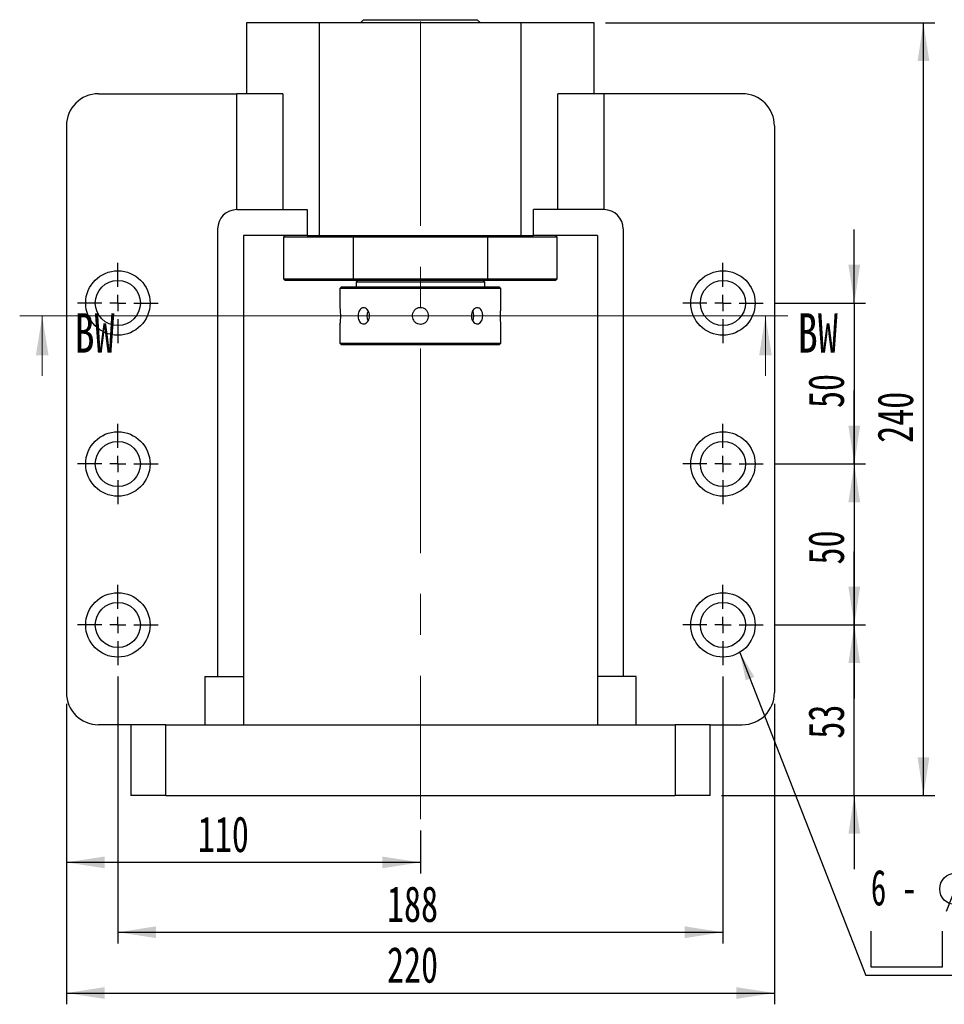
# Model space of a CAD drawing. Header units: millimetres. Extents: x 19 to 332, y 6 to 190.
# Tile 2 of 5: x 19 to 101, y 94 to 182. Entities that reach past the tile are written whole.
import ezdxf

# ---------------------------------------------------------------- set-up
doc = ezdxf.new("R2010")
doc.units = ezdxf.units.MM
doc.linetypes.add('CENTERX2', pattern=[20.32, 12.7, -2.54, 2.54, -2.54])
doc.layers.add('圖層0', color=7, linetype='Continuous')
doc.styles.add('SLDTEXTSTYLE0', font='TXT', dxfattribs={"width": 0.7})
doc.styles.add('SLDTEXTSTYLE1', font='TXT', dxfattribs={"width": 0.7, "bigfont": 'bigfont'})
doc.styles.add('SLDTEXTSTYLE2', font='TXT', dxfattribs={"width": 0.75})
doc.styles.add('SLDTEXTSTYLE3', font='TXT', dxfattribs={"width": 0.633333})
doc.dimstyles.new('SLDDIMSTYLE1', dxfattribs={"dimtxt": 0.18, "dimasz": 2.5, "dimexe": 0, "dimexo": 0.0625, "dimgap": 0, "dimtad": 0, "dimtih": 1, "dimtoh": 1, "dimdec": 0, "dimrnd": 1e-09, "dimzin": 0, "dimdsep": 46, "dimtxsty": 'Standard', "dimsah": 1, "dimcen": 0.09, "dimadec": 0, "dimazin": 0, "dimtfac": 2.5, "dimtdec": 0, "dimtofl": 0, "dimtmove": 0, "dimatfit": 3, "dimfxl": 0, "dimfrac": 2, "dimtolj": 1, "dimtzin": 0, "dimarcsym": 0})
doc.dimstyles.new('SLDDIMSTYLE2', dxfattribs={"dimtxt": 3.389974, "dimasz": 2.5, "dimexe": 0, "dimexo": 0.0625, "dimgap": 0.847493, "dimtad": 1, "dimlfac": 3.5, "dimrnd": 1e-09, "dimzin": 12, "dimdsep": 46, "dimtxsty": 'SLDTEXTSTYLE0', "dimsah": 1, "dimcen": 0.09, "dimadec": 0, "dimazin": 3, "dimtfac": 1, "dimtmove": 0, "dimatfit": 0, "dimfxl": 0, "dimfrac": 2, "dimtolj": 1, "dimtzin": 12, "dimarcsym": 0})
doc.dimstyles.new('SLDDIMSTYLE3', dxfattribs={"dimtxt": 3.389974, "dimasz": 2.5, "dimexe": 0, "dimexo": 0.0625, "dimgap": 0.847493, "dimtad": 1, "dimlfac": 3.5, "dimrnd": 1e-09, "dimzin": 12, "dimdsep": 46, "dimtxsty": 'SLDTEXTSTYLE0', "dimsah": 1, "dimcen": 0.09, "dimadec": 0, "dimazin": 3, "dimtfac": 1, "dimtofl": 0, "dimtmove": 0, "dimatfit": 3, "dimfxl": 0, "dimfrac": 2, "dimtolj": 1, "dimtzin": 12, "dimarcsym": 0})

# ---------------------------------------------------------------- blocks, each defined once
blk = doc.blocks.new('_D_1')
at = {"layer": '圖層0', "color": 7}
for p, q in [((93.001, 156.665), (93.001, 163.184)), ((85.915, 156.665), (94.001, 156.665)), ((93.001, 156.665), (93.001, 142.379)), ((85.915, 142.379), (94.001, 142.379)), ((93.001, 142.379), (93.001, 135.86))]:
    blk.add_line(p, q, dxfattribs=at)
for points in [[(93.001, 156.665), (93.522, 160.055), (92.479, 160.055)], [(93.001, 142.379), (92.479, 138.989), (93.522, 138.989)]]:
    blk.add_solid(points, dxfattribs=at)
at = {"layer": '圖層0', "color": 7, "insert": (88.908, 147.344), "char_height": 3.175, "attachment_point": 1, "rotation": 90, "style": 'SLDTEXTSTYLE0'}
blk.add_mtext('50', dxfattribs=at)
blk = doc.blocks.new('_D_2')
at = {"layer": '圖層0', "color": 7}
for p, q in [((93.001, 142.379), (93.001, 148.898)), ((85.915, 142.379), (94.001, 142.379)), ((93.001, 142.379), (93.001, 128.093)), ((85.915, 128.093), (94.001, 128.093)), ((93.001, 128.093), (93.001, 121.574))]:
    blk.add_line(p, q, dxfattribs=at)
for points in [[(93.001, 142.379), (93.522, 145.769), (92.479, 145.769)], [(93.001, 128.093), (92.479, 124.703), (93.522, 124.703)]]:
    blk.add_solid(points, dxfattribs=at)
at = {"layer": '圖層0', "color": 7, "insert": (88.908, 133.458), "char_height": 3.175, "attachment_point": 1, "rotation": 90, "style": 'SLDTEXTSTYLE0'}
blk.add_mtext('50', dxfattribs=at)
blk = doc.blocks.new('_D_3')
at = {"layer": '圖層0', "color": 7}
for p, q in [((93.001, 128.093), (93.001, 134.613)), ((85.915, 128.093), (94.001, 128.093)), ((93.001, 112.95), (93.001, 128.093)), ((81.201, 112.95), (94.001, 112.95)), ((93.001, 112.95), (93.001, 106.431))]:
    blk.add_line(p, q, dxfattribs=at)
for points in [[(93.001, 128.093), (93.522, 131.483), (92.479, 131.483)], [(93.001, 112.95), (92.479, 109.561), (93.522, 109.561)]]:
    blk.add_solid(points, dxfattribs=at)
at = {"layer": '圖層0', "color": 7, "insert": (88.908, 117.998), "char_height": 3.175, "attachment_point": 1, "rotation": 90, "style": 'SLDTEXTSTYLE0'}
blk.add_mtext('53', dxfattribs=at)
blk = doc.blocks.new('_D_4')
at = {"layer": '圖層0', "color": 7}
for p, q in [((27.63, 123.522), (27.63, 99.824)), ((81.344, 123.522), (81.344, 99.824)), ((27.63, 100.824), (81.344, 100.824))]:
    blk.add_line(p, q, dxfattribs=at)
for points in [[(27.63, 100.824), (31.02, 100.302), (31.02, 101.346)], [(81.344, 100.824), (77.954, 101.346), (77.954, 100.302)]]:
    blk.add_solid(points, dxfattribs=at)
at = {"layer": '圖層0', "color": 7, "insert": (51.518, 104.917), "char_height": 3.175, "attachment_point": 1, "style": 'SLDTEXTSTYLE0'}
blk.add_mtext('188', dxfattribs=at)
blk = doc.blocks.new('_D_5')
at = {"layer": '圖層0', "color": 7}
for p, q in [((23.058, 121.093), (23.058, 94.429)), ((85.915, 121.093), (85.915, 94.429)), ((23.058, 95.429), (85.915, 95.429))]:
    blk.add_line(p, q, dxfattribs=at)
for points in [[(23.058, 95.429), (26.448, 94.907), (26.448, 95.95)], [(85.915, 95.429), (82.525, 95.95), (82.525, 94.907)]]:
    blk.add_solid(points, dxfattribs=at)
at = {"layer": '圖層0', "color": 7, "insert": (51.518, 99.521), "char_height": 3.175, "attachment_point": 1, "style": 'SLDTEXTSTYLE0'}
blk.add_mtext('220', dxfattribs=at)
blk = doc.blocks.new('_D_6')
at = {"layer": '圖層0', "color": 7}
for p, q in [((23.058, 121.093), (23.058, 106.023)), ((54.487, 109.852), (54.487, 106.023)), ((54.487, 107.023), (23.058, 107.023))]:
    blk.add_line(p, q, dxfattribs=at)
for points in [[(23.058, 107.023), (26.448, 106.501), (26.448, 107.545)], [(54.487, 107.023), (51.097, 107.545), (51.097, 106.501)]]:
    blk.add_solid(points, dxfattribs=at)
at = {"layer": '圖層0', "color": 7, "insert": (34.728, 111.116), "char_height": 3.175, "attachment_point": 1, "style": 'SLDTEXTSTYLE0'}
blk.add_mtext('110', dxfattribs=at)
blk = doc.blocks.new('_D_7')
at = {"layer": '圖層0', "color": 7}
for p, q in [((70.915, 181.522), (100.14, 181.522)), ((99.14, 112.95), (99.14, 181.522)), ((81.201, 112.95), (100.14, 112.95))]:
    blk.add_line(p, q, dxfattribs=at)
for points in [[(99.14, 181.522), (98.619, 178.132), (99.662, 178.132)], [(99.14, 112.95), (99.662, 116.34), (98.619, 116.34)]]:
    blk.add_solid(points, dxfattribs=at)
at = {"layer": '圖層0', "color": 7, "insert": (95.048, 144.255), "char_height": 3.175, "attachment_point": 1, "rotation": 90, "style": 'SLDTEXTSTYLE0'}
blk.add_mtext('240', dxfattribs=at)
blk = doc.blocks.new('SW_SYMBOL_HOLE_DIAM')
at = {"layer": '圖層0', "color": 0}
blk.add_line((300, 0), (700, 1000), dxfattribs=at)
blk.add_circle((500, 500), 350, dxfattribs=at)
blk = doc.blocks.new('SW_SYMBOL_HOLE_SPOT')
at = {"layer": '圖層0', "color": 0}
for p, q in [((0, 875), (0, 75)), ((1600, 75), (1600, 875)), ((0, 75), (1600, 75))]:
    blk.add_line(p, q, dxfattribs=at)
blk = doc.blocks.new('SW_NOTE_1')
at = {"layer": '圖層0', "color": 0}
blk.add_line((21.858, 0), (0, 0), dxfattribs=at)
at = {"layer": '圖層0', "color": 0, "xscale": 0.003964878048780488, "yscale": 0.003964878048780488, "zscale": 0.003964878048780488}
for name, p in [('SW_SYMBOL_HOLE_DIAM', (5.957, 5.698)), ('SW_SYMBOL_HOLE_DIAM', (7.639, 0.465)), ('SW_SYMBOL_HOLE_SPOT', (0.442, 0.465))]:
    blk.add_blockref(name, p, dxfattribs=at)
at = {"layer": '圖層0', "color": 0, "char_height": 3.175, "attachment_point": 1}
for s, insert, style in [('14\\M+18AD1\\M+190FA', (9.979, 9.396), 'SLDTEXTSTYLE1'), ('6 -', (0.442, 9.396), 'SLDTEXTSTYLE3'), ('20', (11.66, 4.163), 'SLDTEXTSTYLE0')]:
    blk.add_mtext(s, dxfattribs=dict(at, insert=insert, style=style))
blk = doc.blocks.new('SW_CENTERMARKSYMBOL_2')
at = {"layer": '圖層0', "color": 0}
for p, q in [((0, 1.429), (0, 3.571)), ((-1.429, 0), (-3.571, 0)), ((0, 0), (-0.714, 0)), ((0, 0), (0, 0.714)), ((0, 0), (0, -0.714)), ((0, 0), (0.714, 0)), ((1.429, 0), (3.571, 0)), ((0, -1.429), (0, -3.571))]:
    blk.add_line(p, q, dxfattribs=at)
blk = doc.blocks.new('SW_CENTERMARKSYMBOL_3')
at = {"layer": '圖層0', "color": 0}
for p, q in [((0, 1.429), (0, 3.571)), ((-1.429, 0), (-3.571, 0)), ((0, 0), (-0.714, 0)), ((0, 0), (0, 0.714)), ((0, 0), (0, -0.714)), ((0, 0), (0.714, 0)), ((1.429, 0), (3.571, 0)), ((0, -1.429), (0, -3.571))]:
    blk.add_line(p, q, dxfattribs=at)
blk = doc.blocks.new('SW_CENTERMARKSYMBOL_4')
at = {"layer": '圖層0', "color": 0}
for p, q in [((0, 1.429), (0, 3.571)), ((-1.429, 0), (-3.571, 0)), ((0, 0), (-0.714, 0)), ((0, 0), (0, 0.714)), ((0, 0), (0, -0.714)), ((0, 0), (0.714, 0)), ((1.429, 0), (3.571, 0)), ((0, -1.429), (0, -3.571))]:
    blk.add_line(p, q, dxfattribs=at)
blk = doc.blocks.new('SW_CENTERMARKSYMBOL_5')
at = {"layer": '圖層0', "color": 0}
for p, q in [((0, 1.429), (0, 3.571)), ((-1.429, 0), (-3.571, 0)), ((0, 0), (-0.714, 0)), ((0, 0), (0, 0.714)), ((0, 0), (0, -0.714)), ((0, 0), (0.714, 0)), ((1.429, 0), (3.571, 0)), ((0, -1.429), (0, -3.571))]:
    blk.add_line(p, q, dxfattribs=at)
blk = doc.blocks.new('SW_CENTERMARKSYMBOL_6')
at = {"layer": '圖層0', "color": 0}
for p, q in [((0, 1.429), (0, 3.571)), ((-1.429, 0), (-3.571, 0)), ((0, 0), (-0.714, 0)), ((0, 0), (0, 0.714)), ((0, 0), (0, -0.714)), ((0, 0), (0.714, 0)), ((1.429, 0), (3.571, 0)), ((0, -1.429), (0, -3.571))]:
    blk.add_line(p, q, dxfattribs=at)
blk = doc.blocks.new('SW_CENTERMARKSYMBOL_7')
at = {"layer": '圖層0', "color": 0}
for p, q in [((0, 1.429), (0, 3.571)), ((-1.429, 0), (-3.571, 0)), ((0, 0), (-0.714, 0)), ((0, 0), (0, 0.714)), ((0, 0), (0, -0.714)), ((0, 0), (0.714, 0)), ((1.429, 0), (3.571, 0)), ((0, -1.429), (0, -3.571))]:
    blk.add_line(p, q, dxfattribs=at)

msp = doc.modelspace()

# ---------------------------------------------------------------- linework, layer by layer
at = {"color": 7, "linetype": 'Continuous', "lineweight": 25}
for p, q in [((49.4439, 181.8076), (49.1582, 181.5219)), ((49.4439, 181.8076), (59.5296, 181.8076)), ((59.8153, 181.5219), (59.5296, 181.8076)), ((39.0582, 181.5219), (39.0582, 175.2362)), ((45.5425, 181.5219), (39.0582, 181.5219)), ((63.431, 181.5219), (45.5425, 181.5219)), ((45.5425, 162.6648), (45.5425, 181.5219)), ((63.431, 162.6648), (63.431, 181.5219)), ((69.9153, 181.5219), (63.431, 181.5219)), ((69.9153, 175.2362), (69.9153, 181.5219)), ((25.9153, 175.2362), (38.2035, 175.2362)), ((38.2035, 164.9505), (38.2035, 175.2362)), ((42.2743, 175.2362), (38.2035, 175.2362)), ((42.2743, 175.2362), (42.2743, 164.9505)), ((66.6992, 164.9505), (66.6992, 175.2362)), ((70.77, 175.2362), (66.6992, 175.2362)), ((70.77, 175.2362), (70.77, 164.9505)), ((83.0582, 175.2362), (70.77, 175.2362)), ((23.0582, 172.3791), (23.0582, 122.0933)), ((85.9153, 172.3791), (85.9153, 122.0933)), ((38.201, 164.9505), (44.446, 164.9505)), ((44.446, 164.9505), (44.446, 162.6648)), ((64.5275, 162.6648), (64.5275, 164.9505)), ((70.7725, 164.9505), (64.5275, 164.9505)), ((36.4868, 163.2362), (36.4868, 123.5219)), ((44.446, 162.6648), (38.7725, 162.6648)), ((38.7725, 162.6648), (38.7725, 123.5219)), ((42.4868, 162.6648), (42.3439, 162.5219)), ((44.446, 162.6648), (45.5425, 162.6648)), ((45.5425, 162.6648), (63.431, 162.6648)), ((48.55, 162.6648), (48.5123, 162.5219)), ((60.4612, 162.5219), (60.4235, 162.6648)), ((63.431, 162.6648), (64.5275, 162.6648)), ((70.201, 162.6648), (64.5275, 162.6648)), ((66.6296, 162.5219), (66.4868, 162.6648)), ((70.201, 162.6648), (70.201, 123.5219)), ((72.4868, 163.2362), (72.4868, 123.5219)), ((42.3439, 162.5219), (42.3439, 158.8076)), ((48.5123, 162.5219), (42.3439, 162.5219)), ((60.4612, 162.5219), (48.5123, 162.5219)), ((48.5123, 162.5219), (48.5123, 158.8076)), ((60.4612, 158.8076), (60.4612, 162.5219)), ((66.6296, 162.5219), (60.4612, 162.5219)), ((66.6296, 158.8076), (66.6296, 162.5219)), ((42.3439, 158.8076), (42.4868, 158.6648)), ((42.3439, 158.8076), (48.5123, 158.8076)), ((48.55, 158.6648), (42.4868, 158.6648)), ((48.5123, 158.8076), (60.4612, 158.8076)), ((48.5123, 158.8076), (48.55, 158.6648)), ((60.4235, 158.6648), (48.55, 158.6648)), ((48.9153, 158.6648), (48.7725, 158.5219)), ((48.7725, 158.5219), (48.7725, 158.0933)), ((54.4868, 158.5219), (48.7725, 158.5219)), ((60.201, 158.5219), (54.4868, 158.5219)), ((60.201, 158.5219), (60.0582, 158.6648)), ((60.201, 158.0933), (60.201, 158.5219)), ((60.4235, 158.6648), (60.4612, 158.8076)), ((66.4868, 158.6648), (60.4235, 158.6648)), ((60.4612, 158.8076), (66.6296, 158.8076)), ((66.4868, 158.6648), (66.6296, 158.8076)), ((47.4868, 158.0933), (47.3439, 157.9505)), ((47.3439, 157.9505), (47.3439, 156.2505)), ((54.4868, 157.9505), (47.3439, 157.9505)), ((47.4868, 158.0933), (54.4868, 158.0933)), ((54.4868, 158.0933), (61.4868, 158.0933)), ((61.6296, 157.9505), (54.4868, 157.9505)), ((61.6296, 157.9505), (61.4868, 158.0933)), ((61.6296, 156.2414), (61.6296, 157.9505)), ((47.3439, 154.8024), (47.3439, 153.0933)), ((61.6296, 153.0933), (61.6296, 154.7933)), ((47.3439, 153.0933), (47.4868, 152.9505)), ((47.3439, 153.0933), (61.6296, 153.0933)), ((61.4868, 152.9505), (47.4868, 152.9505)), ((61.4868, 152.9505), (61.6296, 153.0933)), ((35.3439, 123.5219), (38.7725, 123.5219)), ((35.3439, 123.5219), (35.3439, 119.2362)), ((38.7725, 123.5219), (38.7725, 119.2362)), ((73.6296, 123.5219), (70.201, 123.5219)), ((70.201, 123.5219), (70.201, 119.2362)), ((73.6296, 119.2362), (73.6296, 123.5219)), ((28.7725, 119.2362), (25.9153, 119.2362)), ((31.8878, 119.2362), (28.7725, 119.2362)), ((28.7725, 119.2362), (28.7725, 112.9505)), ((31.8878, 112.9505), (31.8878, 119.2362)), ((31.8878, 119.2362), (77.0857, 119.2362)), ((77.0857, 119.2362), (77.0857, 112.9505)), ((80.201, 119.2362), (77.0857, 119.2362)), ((80.201, 112.9505), (80.201, 119.2362)), ((80.201, 119.2362), (83.0582, 119.2362)), ((31.8878, 112.9505), (28.7725, 112.9505)), ((31.8878, 112.9505), (77.0857, 112.9505)), ((80.201, 112.9505), (77.0857, 112.9505))]:
    msp.add_line(p, q, dxfattribs=at)
at = {"color": 7, "linetype": 'Continuous', "lineweight": 18}
for p, q in [((87.1163, 155.5225), (18.9151, 155.5225)), ((20.9151, 150.2025), (20.9151, 155.5225)), ((85.1163, 150.2025), (85.1163, 155.5225))]:
    msp.add_line(p, q, dxfattribs=at)
at = {"color": 7, "linetype": 'Continuous', "lineweight": 25, "flags": 128}
for points in [[(59.2345, 155.5219), (59.2071, 155.7538), (59.1306, 155.9558)], [(59.1303, 155.0875), (59.2071, 155.29), (59.2345, 155.5219)]]:
    msp.add_lwpolyline(points, dxfattribs=at)
at = {"color": 7, "linetype": 'Continuous', "lineweight": 25}
for centre, radius in [((27.6296, 156.6648), 2.8571), ((81.3439, 156.6648), 2.8571), ((27.6296, 156.6648), 2), ((81.3439, 156.6648), 2), ((27.6296, 142.379), 2.8571), ((81.3439, 142.379), 2.8571), ((27.6296, 142.379), 2), ((81.3439, 142.379), 2), ((27.6296, 128.0933), 2.8571), ((81.3439, 128.0933), 2.8571), ((27.6296, 128.0933), 2), ((81.3439, 128.0933), 2)]:
    msp.add_circle(centre, radius, dxfattribs=at)
for centre, radius, start, end in [((25.9153, 172.379), 2.8571, 90, 180), ((83.0582, 172.379), 2.8571, 0, 90), ((38.201, 163.2362), 1.7143, 90, 180), ((70.7725, 163.2362), 1.7143, 0, 90), ((50.6752, 155.522), 0.9386, 152.464326, 207.836137), ((25.9153, 122.0933), 2.8571, 180, 270), ((83.0582, 122.0933), 2.8571, 270, 0)]:
    msp.add_arc(centre, radius, start, end, dxfattribs=at)
for points, knots in [([(47.3439, 156.2505), (47.3447, 156.2425), (47.3464, 156.2264), (47.3581, 156.1016), (47.3712, 155.9174), (47.3806, 155.6867), (47.3821, 155.438), (47.375, 155.1996), (47.3624, 154.9958), (47.3503, 154.8563), (47.3435, 154.7896), (47.3446, 154.7999), (47.3448, 154.8024)], [0, 0, 0, 0, 0.106992, 0.2139712, 0.3212956, 0.4288554, 0.5360352, 0.6428144, 0.7497967, 0.8572672, 0.9647528, 1, 1, 1, 1]), ([(49.9664, 155.5219), (49.9603, 155.4418), (49.948, 155.2816), (49.8534, 155.0683), (49.7168, 154.9056), (49.5505, 154.8121), (49.3772, 154.7987), (49.2165, 154.8664), (49.0845, 155.0074), (48.9932, 155.2066), (48.9504, 155.4415), (48.9594, 155.6851), (49.0191, 155.9099), (49.1251, 156.0916), (49.2688, 156.2095), (49.4363, 156.2498), (49.6091, 156.2083), (49.7675, 156.0901), (49.8904, 155.908), (49.9569, 155.7075), (49.9637, 155.5746), (49.9664, 155.5219)], [0, 0, 0, 0, 0.0535056, 0.1070049, 0.1606727, 0.2144511, 0.2680473, 0.3214536, 0.3749558, 0.4286917, 0.4824365, 0.5359475, 0.5893499, 0.6429343, 0.6967106, 0.7503882, 0.8038327, 0.8572713, 0.9109395, 0.9647183, 1, 1, 1, 1]), ([(54.4868, 154.7933), (54.4051, 154.8013), (54.2417, 154.8174), (54.0241, 154.9422), (53.8581, 155.1265), (53.7627, 155.3571), (53.7491, 155.6057), (53.8181, 155.8444), (53.9619, 156.047), (54.165, 156.1911), (54.4046, 156.2599), (54.653, 156.2455), (54.8824, 156.1501), (55.0676, 155.9844), (55.188, 155.7662), (55.2292, 155.5203), (55.187, 155.2754), (55.0665, 155.058), (54.8809, 154.8934), (54.6762, 154.8058), (54.5406, 154.7969), (54.4868, 154.7933)], [0, 0, 0, 0, 0.0534991, 0.1069913, 0.1606571, 0.2144392, 0.2680321, 0.3214246, 0.3749188, 0.4286575, 0.4824033, 0.5359087, 0.5893015, 0.6428819, 0.6966604, 0.750339, 0.803772, 0.8571986, 0.9108671, 0.9646491, 1, 1, 1, 1]), ([(60.0173, 155.5219), (60.0123, 155.4418), (60.0023, 155.2816), (59.9237, 155.0683), (59.8049, 154.9056), (59.6514, 154.8121), (59.48, 154.7987), (59.3097, 154.8664), (59.1608, 155.0074), (59.0524, 155.2066), (58.9999, 155.4415), (59.011, 155.6851), (59.0836, 155.9099), (59.2075, 156.0916), (59.3664, 156.2095), (59.5398, 156.2498), (59.7066, 156.2083), (59.8497, 156.0901), (59.9548, 155.908), (60.0095, 155.7075), (60.0151, 155.5746), (60.0173, 155.5219)], [0, 0, 0, 0, 0.0535056, 0.1070049, 0.1606727, 0.2144511, 0.2680473, 0.3214536, 0.3749558, 0.4286917, 0.4824365, 0.5359475, 0.5893499, 0.6429343, 0.6967106, 0.7503882, 0.8038327, 0.8572713, 0.9109395, 0.9647183, 1, 1, 1, 1]), ([(61.6296, 154.7933), (61.6288, 154.8013), (61.6271, 154.8174), (61.6154, 154.9422), (61.6023, 155.1265), (61.5929, 155.3571), (61.5914, 155.6058), (61.5985, 155.8442), (61.6111, 156.048), (61.6232, 156.1875), (61.63, 156.2542), (61.629, 156.2439), (61.6287, 156.2414)], [0, 0, 0, 0, 0.1069923, 0.2139706, 0.3212963, 0.4288544, 0.5360342, 0.6428133, 0.7497956, 0.8572671, 0.9647527, 1, 1, 1, 1])]:
    msp.add_open_spline(points, degree=3, knots=knots, dxfattribs=at)
at = {"color": 7, "linetype": 'Continuous', "lineweight": 18}
for points in [[(20.9151, 155.5225), (20.3551, 152.0225), (21.4751, 152.0225)], [(85.1163, 155.5225), (84.5563, 152.0225), (85.6763, 152.0225)]]:
    msp.add_solid(points, dxfattribs=at)
at = {"layer": '圖層0', "color": 7, "linetype": 'CENTERX2', "lineweight": 18, "ltscale": 1.428571}
msp.add_line((54.4868, 181.6457), (54.4868, 110.852), dxfattribs=at)

# ---------------------------------------------------------------- block references
at = {"layer": '圖層0', "color": 7}
for name, p in [('SW_CENTERMARKSYMBOL_3', (27.6296, 156.6648)), ('SW_CENTERMARKSYMBOL_2', (81.3439, 156.6648)), ('SW_CENTERMARKSYMBOL_4', (27.6296, 142.379)), ('SW_CENTERMARKSYMBOL_5', (81.3439, 142.379)), ('SW_CENTERMARKSYMBOL_7', (27.6296, 128.0933)), ('SW_CENTERMARKSYMBOL_6', (81.3439, 128.0933)), ('SW_NOTE_1', (94.0312, 96.9853))]:
    msp.add_blockref(name, p, dxfattribs=at)

# ---------------------------------------------------------------- texts
at = {"color": 7, "linetype": 'Continuous', "char_height": 3.5, "attachment_point": 1, "style": 'SLDTEXTSTYLE2'}
for insert in [(23.777, 155.7608), (87.9781, 155.7608)]:
    msp.add_mtext('BW', dxfattribs=dict(at, insert=insert))

# ---------------------------------------------------------------- dimensions: what is measured, and where the dimension line sits
at = {"layer": '圖層0', "color": 7}
for base, p1, p2, angle, dimstyle, picture, middle in [((99.1404, 181.5219), (80.201, 112.9505), (69.9153, 181.5219), 90, 'SLDDIMSTYLE3', '_D_7', (99.1404, 147.2362)), ((93.0005, 142.379), (84.9153, 156.6648), (84.9153, 142.379), 90, 'SLDDIMSTYLE2', '_D_1', (93.0005, 149.3315)), ((93.0005, 128.0933), (84.9153, 142.379), (84.9153, 128.0933), 90, 'SLDDIMSTYLE2', '_D_2', (93.0005, 135.445)), ((93.0005, 128.0933), (80.201, 112.9505), (84.9153, 128.0933), 90, 'SLDDIMSTYLE2', '_D_3', (93.0005, 119.985)), ((81.3439, 100.824), (27.6296, 124.5219), (81.3439, 124.5219), 0, 'SLDDIMSTYLE3', '_D_4', (54.4991, 100.824))]:
    dim = msp.add_linear_dim(base=base, p1=p1, p2=p2, angle=angle, dimstyle=dimstyle, dxfattribs=at)
    dim.commit()
    dim.dimension.update_dxf_attribs({"geometry": picture, "text_midpoint": middle, "dimtype": 160})
for base, p1, p2, picture, middle in [((85.9153, 95.4287), (23.0582, 122.0933), (85.9153, 122.0933), '_D_5', (54.4991, 95.4287)), ((23.0582, 107.023), (54.4868, 110.852), (23.0582, 122.0933), '_D_6', (37.709, 107.023))]:
    dim = msp.add_linear_dim(base=base, p1=p1, p2=p2, dimstyle='SLDDIMSTYLE3', dxfattribs=at)
    dim.commit()
    dim.dimension.update_dxf_attribs({"geometry": picture, "text_midpoint": middle, "dimtype": 160})

# ---------------------------------------------------------------- leaders
msp.add_leader([(82.8393, 125.6588), (94.0312, 96.9853)], dimstyle='SLDDIMSTYLE1', dxfattribs=at)

doc.saveas('drawing.dxf')
